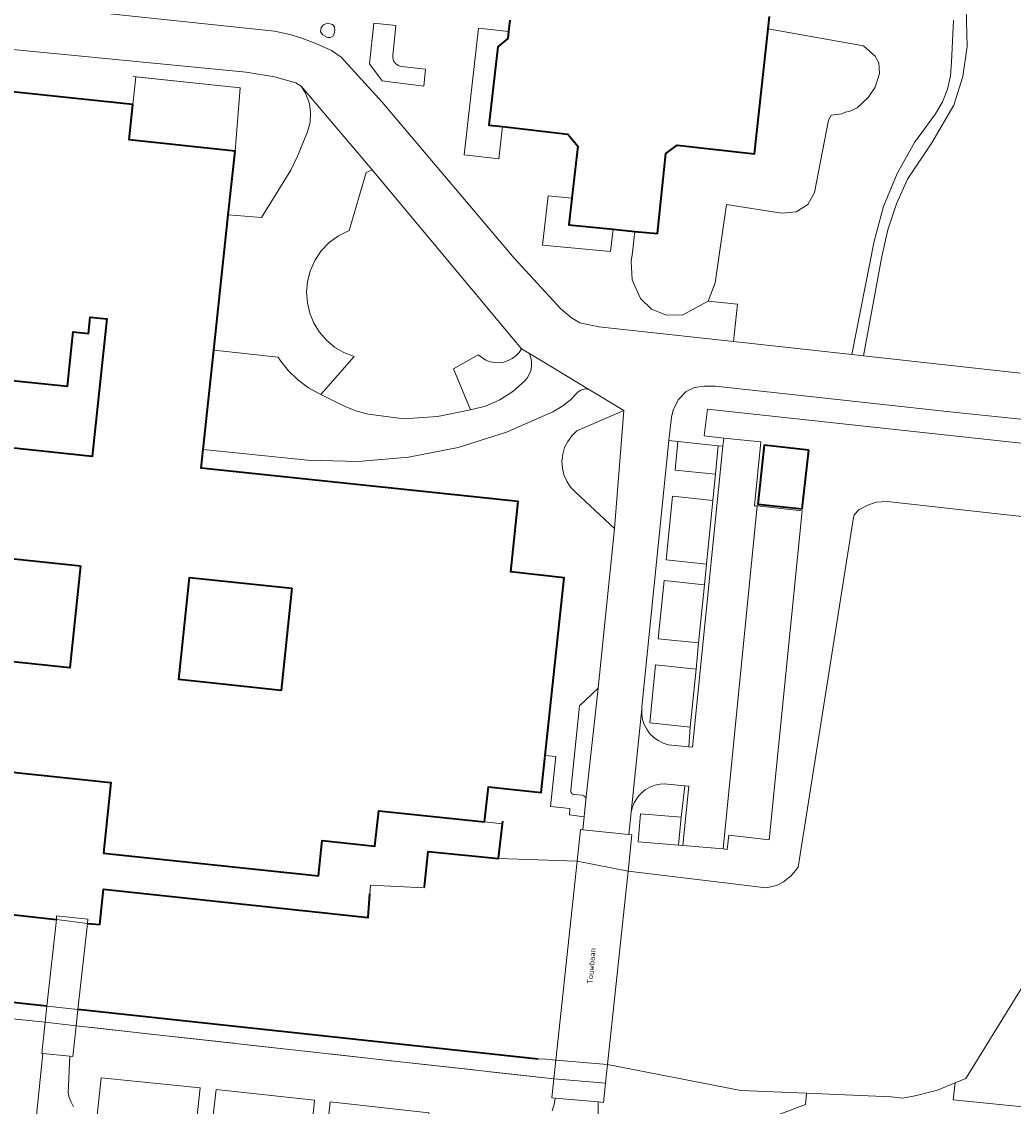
# Model space of a CAD drawing. Header units: metres. Extents: x 110065 to 112666, y 425872 to 427362.
# Tile 39 of 104: x 111045 to 111168, y 426540 to 426675. Entities that reach past the tile are written whole.
import ezdxf

# ---------------------------------------------------------------- set-up
doc = ezdxf.new("R2010")
doc.units = ezdxf.units.M
doc.linetypes.add('IE-TERREINAFSCHEIDING', pattern=[10, 8, -2])
for name, color, linetype, lineweight in [('B-WE-GK-BESCHOEIING-G', 130, 'GK-BESCHOEIING', 35), ('B-WE-GK-KADEMUUR-G', 150, 'Continuous', 35), ('B-WE-GR-GROENVOORZIENING-GV', 80, 'Continuous', 18), ('B-WE-GR-HAAG-G', 90, 'GR-HAAG1', 13), ('B-WE-IE-TERREINAFSCHEIDING-G', 210, 'IE-TERREINAFSCHEIDING', 18), ('B-WE-IE-TERREINAFSCHEIDING_KUNSTMATIG_HEKWERK-G', 20, 'IE-TERREINAFSCHEIDING-KUNSTMATIG', 18), ('B-WE-KW-KUNSTWERK-GV', 170, 'Continuous', 18), ('B-WE-OG-BEBOUWING-GV', 7, 'Continuous', 35), ('B-WE-OG-BEBOUWING_STRAATNAAM-T35', 50, 'Continuous', 35), ('B-WE-OG-TERREIN_ERF-GV', 7, 'Continuous', 18), ('B-WE-OG-WATER-GV', 130, 'Continuous', 18), ('B-WE-VH-ONVERHARD-GV', 252, 'Continuous', 18), ('B-WE-VH-VERHARDING_ASFALT-GV', 252, 'Continuous', 18), ('B-WE-VH-VERHARDING_BETONSTRAATSTEEN-GV', 252, 'Continuous', 18), ('B-WE-VH-VERHARDING_GESLOTEN-GV', 7, 'Continuous', 18), ('B-WE-VH-VERHARDING_OPEN-GV', 252, 'Continuous', 18)]:
    doc.layers.add(name, color=color, linetype=linetype, lineweight=lineweight)
doc.styles.add('NLCS-ISO-M200-T35', font='NLCS-ISO.ttf')
doc.linetypes.add('GK-BESCHOEIING', pattern='A,30,-5,[1,NLCS.SHX,S=1,R=0,X=0,Y=0],-5', length=40)
doc.linetypes.add('GR-HAAG1', pattern='A,6,[176,NLCS.SHX,S=0.125,R=0,X=0,Y=0],-2', length=8)
doc.linetypes.add('IE-TERREINAFSCHEIDING-KUNSTMATIG', pattern='A,4,[82,NLCS.SHX,S=0.75,R=90,X=0,Y=0],4,-2', length=10)

msp = doc.modelspace()

# ---------------------------------------------------------------- linework, layer by layer
at = {"layer": 'B-WE-GK-BESCHOEIING-G', "flags": 128}
for points in [[(111047.922, 426552.608), (111040.174, 426553.416), (111039.431, 426551.467), (111037.849, 426547.317), (111021.664, 426553.283), (111013.86, 426556.16), (111005.895, 426556.991)], [(111108.943, 426546.034), (111051.766, 426552.176)]]:
    msp.add_lwpolyline(points, dxfattribs=at)
at = {"layer": 'B-WE-GK-KADEMUUR-G', "flags": 128}
for points in [[(111094.826, 426567.445), (111095.272, 426571.805), (111103.988, 426570.956), (111104.553, 426575.592)], [(111007.477, 426572.288), (111041.37, 426568.59), (111040.873, 426564.267), (111049.108, 426563.36)], [(111052.947, 426562.871), (111054.493, 426562.752), (111054.937, 426567.153), (111087.813, 426563.64), (111088.027, 426566.573)]]:
    msp.add_lwpolyline(points, dxfattribs=at)
at = {"layer": 'B-WE-GR-GROENVOORZIENING-GV', "flags": 128}
for points in [[(111171.61, 426683.24), (111167.009, 426693.063), (111163.289, 426704.382), (111162.23, 426707.859), (111160.687, 426711.259), (111160.687, 426711.259), (111160.687, 426711.259), (111155.845, 426711.844), (111155.688, 426709.761), (111155.778, 426707.674), (111156.116, 426705.612), (111158.62, 426696.629), (111161.007, 426687.614), (111161.977, 426679.764), (111162.211, 426671.857), (111161.666, 426668.129), (111160.523, 426664.539), (111157.794, 426659.864), (111154.808, 426655.346), (111153.405, 426652.272), (111152.338, 426649.066), (111151.618, 426645.764), (111149.335, 426633.408), (111168.803, 426631.234)], [(111137.657, 426675.577), (111137.486, 426674.018), (111149.325, 426671.932), (111150.764, 426670.643), (111151.239, 426669.794), (111151.298, 426668.474), (111150.779, 426666.782), (111149.919, 426665.515), (111148.55, 426664.227), (111147.539, 426663.769), (111147.034, 426663.67), (111146.629, 426663.475), (111145.313, 426663.304), (111144.998, 426662.693), (111143.228, 426653.697), (111142.401, 426652.22), (111140.964, 426651.303), (111139.133, 426651.133), (111132.33, 426652.214), (111130.908, 426642.454), (111130.029, 426640.204), (111133.68, 426639.806), (111133.174, 426635.175), (111147.875, 426633.571), (111150.641, 426647.667), (111151.813, 426651.939), (111153.491, 426656.039), (111155.65, 426659.907), (111158.26, 426663.487), (111159.124, 426664.956), (111159.75, 426666.542), (111160.123, 426668.205), (111160.234, 426669.906), (111160.5, 426675.123)], [(111018.805, 426668.831), (111058.6, 426664.624), (111058.957, 426668.072), (111071.934, 426666.713), (111071.28, 426658.824), (111070.437, 426650.914), (111074.555, 426650.59), (111078.19, 426656.485), (111079.048, 426658.213), (111080.298, 426661.23), (111080.616, 426662.386), (111080.669, 426663.606), (111080.525, 426664.739), (111080.038, 426666.032), (111079.508, 426666.912), (111078.816, 426667.341), (111076.184, 426668.067), (111072.677, 426668.649), (111041.953, 426671.638)], [(111168.892, 426622.555), (111129.931, 426626.793), (111129.529, 426623.472), (111131.968, 426623.165), (111136.593, 426622.737), (111135.808, 426614.786), (111136.136, 426614.76), (111141.687, 426614.164), (111137.624, 426573.275), (111132.596, 426573.853), (111132.402, 426572.088), (111131.879, 426572.135), (111126.875, 426572.549), (111126.344, 426572.595), (111121.343, 426573.03), (111121.648, 426576.506), (111126.694, 426576.075), (111127.155, 426579.984), (111124.555, 426580.231), (111124.056, 426580.196), (111123.401, 426580.056), (111122.776, 426579.813), (111122.199, 426579.473), (111121.683, 426579.045), (111121.244, 426578.539), (111120.891, 426577.969), (111120.634, 426577.35), (111120.48, 426576.698), (111120.437, 426576.278), (111120.179, 426573.918), (111120.56, 426573.878), (111120.083, 426569.373), (111137.23, 426567.287), (111138.52, 426567.59), (111139.373, 426568.052), (111140.352, 426568.796), (111141.194, 426569.865), (111148.01, 426612.82), (111148.176, 426613.63), (111148.804, 426614.31), (111149.867, 426614.863), (111150.898, 426615.204), (111152.27, 426615.307), (111204.614, 426609.461)], [(111257.935, 426536.092), (111244.969, 426545.458), (111227.04, 426558.781), (111210.884, 426573.193), (111200.326, 426581.074), (111195.433, 426585.338), (111195.433, 426585.338), (111195.433, 426585.338), (111190.964, 426587.048), (111187.37, 426583.84), (111179.086, 426571.269), (111162.033, 426543.626), (111160.704, 426543.077), (111160.479, 426540.949), (111178.178, 426539.199)], [(111043.89, 426518.694), (111044.901, 426522.152), (111045.679, 426525.643), (111046.237, 426529.175), (111046.636, 426533.932), (111046.636, 426538.706), (111046.621, 426539.063), (111047.405, 426546.725), (111047.275, 426546.738), (111047.703, 426550.621), (111042.029, 426551.201)], [(111110.678, 426539.589), (111110.9, 426540.379), (111111.048, 426541.187), (111110.617, 426541.227), (111110.867, 426543.575), (111110.867, 426543.575), (111110.867, 426543.575), (111051.544, 426550.16), (111051.122, 426546.339), (111050.752, 426546.377), (111050.551, 426541.862), (111050.681, 426541.244), (111050.91, 426540.655), (111051.233, 426540.112)], [(111118.754, 426531.576), (111142.113, 426540.395), (111142.26, 426541.785), (111134.106, 426542.133), (111134.106, 426542.133), (111134.106, 426542.133), (111117.544, 426545.375), (111117.296, 426543.038), (111117.042, 426540.636), (111116.372, 426540.698), (111116.33, 426537.36)], [(111054.098, 426538.651), (111054.636, 426543.679), (111066.932, 426542.455), (111066.394, 426537.427)], [(111068.363, 426537.221), (111068.921, 426542.23), (111081.149, 426540.937), (111080.664, 426535.893)], [(111082.545, 426535.672), (111083.084, 426540.706), (111095.363, 426539.338)]]:
    msp.add_lwpolyline(points, dxfattribs=at)
for points in [[(111083.386, 426674.577), (111082.749, 426674.733), (111082.261, 426674.536), (111081.988, 426674.209), (111081.901, 426673.679), (111082.178, 426673.287), (111082.741, 426672.971), (111083.13, 426672.957), (111083.443, 426673.108), (111083.603, 426673.396), (111083.679, 426673.86), (111083.619, 426674.27), (111083.386, 426674.577), (111083.386, 426674.577)], [(111091.245, 426674.436), (111088.497, 426674.731), (111087.96, 426669.691), (111089.544, 426667.586), (111094.705, 426666.916), (111094.919, 426669.022), (111091.938, 426669.358), (111091.735, 426669.399), (111091.542, 426669.474), (111091.365, 426669.581), (111091.209, 426669.717), (111091.078, 426669.878), (111090.978, 426670.059), (111090.909, 426670.255), (111090.876, 426670.459), (111090.878, 426670.666), (111091.245, 426674.436), (111091.245, 426674.436)], [(111105.257, 426673.705), (111101.52, 426674.131), (111099.724, 426658.377), (111104.024, 426657.887), (111104.479, 426661.881), (111102.817, 426662.071), (111103.927, 426671.81), (111105.163, 426672.825), (111105.257, 426673.705), (111105.257, 426673.705)], [(111106.87, 426634.279), (111088.294, 426656.532), (111087.571, 426656.166), (111085.44, 426648.964), (111084.147, 426648.325), (111082.985, 426647.472), (111081.988, 426646.431), (111081.187, 426645.232), (111080.605, 426643.913), (111080.28, 426642.629), (111080.163, 426641.31), (111080.258, 426639.989), (111080.562, 426638.7), (111081.067, 426637.476), (111081.761, 426636.348), (111082.626, 426635.345), (111083.64, 426634.493), (111084.776, 426633.813), (111086.068, 426633.303), (111081.931, 426628.605), (111083.751, 426627.683), (111085.051, 426627.049), (111086.406, 426626.541), (111087.842, 426626.152), (111092.237, 426625.568), (111096.408, 426625.871), (111100.507, 426626.697), (111098.426, 426631.807), (111101.47, 426633.539), (111102.435, 426632.853), (111102.969, 426632.662), (111103.527, 426632.561), (111104.093, 426632.552), (111104.654, 426632.635), (111105.194, 426632.809), (111105.698, 426633.068), (111106.153, 426633.406), (111106.547, 426633.813), (111106.87, 426634.279), (111106.87, 426634.279)], [(111113.123, 426652.986), (111110.146, 426653.275), (111109.457, 426647.17), (111117.914, 426646.348), (111118.228, 426649.128), (111112.748, 426649.661), (111113.123, 426652.986), (111113.123, 426652.986)], [(111115.283, 426629.198), (111115.069, 426629.261), (111114.848, 426629.287), (111114.625, 426629.276), (111114.408, 426629.228), (111114.201, 426629.144), (111114.011, 426629.027), (111113.844, 426628.88), (111113.796, 426628.828), (111112.888, 426627.904), (111111.868, 426627.105), (111110.753, 426626.446), (111104.993, 426623.914), (111098.991, 426622.028), (111092.819, 426620.809), (111086.55, 426620.274), (111080.26, 426620.427), (111067.334, 426621.785), (111067.084, 426619.44), (111106.439, 426615.307), (111105.521, 426606.559), (111112.166, 426605.841), (111109.799, 426583.744), (111111.134, 426583.603), (111110.475, 426577.394), (111112.849, 426577.147), (111112.82, 426576.357), (111114.627, 426576.122), (111114.859, 426578.249), (111114.854, 426578.343), (111114.832, 426578.435), (111114.795, 426578.521), (111114.744, 426578.6), (111114.681, 426578.67), (111114.606, 426578.727), (111114.416, 426578.804), (111113.392, 426578.892), (111113.314, 426578.912), (111113.239, 426578.943), (111113.171, 426578.986), (111113.11, 426579.039), (111113.058, 426579.101), (111113.017, 426579.17), (111112.987, 426579.245), (111112.968, 426579.323), (111112.963, 426579.404), (111112.963, 426579.436), (111114.04, 426589.934), (111116.357, 426592.119), (111118.405, 426611.94), (111113.549, 426616.476), (111112.954, 426617.102), (111112.477, 426617.821), (111112.131, 426618.612), (111111.928, 426619.451), (111111.872, 426620.312), (111111.966, 426621.171), (111112.207, 426621.999), (111112.588, 426622.774), (111113.097, 426623.471), (111113.719, 426624.07), (111119.58, 426626.603), (111115.283, 426629.198), (111115.283, 426629.198)], [(111118.405, 426611.94), (111119.58, 426626.603), (111113.719, 426624.07), (111113.097, 426623.471), (111112.588, 426622.774), (111112.207, 426621.999), (111111.966, 426621.171), (111111.872, 426620.312), (111111.928, 426619.451), (111112.131, 426618.612), (111112.477, 426617.821), (111112.954, 426617.102), (111113.549, 426616.476), (111118.405, 426611.94), (111118.405, 426611.94)], [(111126.281, 426622.753), (111125.166, 426622.865), (111121.802, 426589.784), (111121.781, 426589.577), (111121.777, 426589.533), (111121.785, 426588.872), (111121.894, 426588.219), (111122.103, 426587.592), (111122.406, 426587.004), (111122.804, 426586.46), (111123.282, 426585.985), (111123.828, 426585.591), (111124.43, 426585.288), (111125.072, 426585.083), (111127.634, 426584.811), (111127.811, 426587.252), (111122.775, 426587.79), (111123.5, 426595.007), (111128.525, 426594.488), (111128.851, 426597.737), (111123.823, 426598.263), (111124.551, 426605.483), (111129.562, 426604.957), (111129.828, 426607.504), (111124.806, 426608.039), (111125.603, 426615.957), (111130.601, 426615.436), (111130.931, 426618.7), (111125.927, 426619.209), (111126.281, 426622.753), (111126.281, 426622.753)], [(111136.183, 426614.991), (111136.992, 426622.29), (111142.521, 426621.677), (111141.712, 426614.379), (111136.183, 426614.991), (111136.183, 426614.991)], [(111111.134, 426583.603), (111109.799, 426583.744), (111109.309, 426579.166), (111102.75, 426579.869), (111102.27, 426575.487), (111104.512, 426575.251), (111103.988, 426570.956), (111113.747, 426570.6), (111114.169, 426574.556), (111114.47, 426574.524), (111114.627, 426576.122), (111112.82, 426576.357), (111112.849, 426577.147), (111110.475, 426577.394), (111111.134, 426583.603), (111111.134, 426583.603)], [(111013.86, 426556.16), (111005.895, 426556.991), (111005.681, 426554.917), (111011.657, 426554.306), (111039.53, 426544.112), (111042.029, 426551.201), (111047.703, 426550.621), (111047.922, 426552.608), (111040.174, 426553.416), (111037.849, 426547.317), (111013.86, 426556.16), (111013.86, 426556.16)], [(111108.943, 426546.034), (111051.767, 426552.176), (111051.544, 426550.16), (111110.867, 426543.575), (111111.116, 426545.912), (111109.417, 426546.054), (111108.943, 426546.034), (111108.943, 426546.034)]]:
    msp.add_lwpolyline(points, close=True, dxfattribs=at)
at = {"layer": 'B-WE-GR-HAAG-G', "flags": 128}
msp.add_lwpolyline([(111139.113, 426673.731), (111149.325, 426671.932), (111150.764, 426670.643), (111151.239, 426669.794), (111151.298, 426668.474), (111150.779, 426666.782), (111149.919, 426665.515), (111148.55, 426664.227), (111147.539, 426663.769), (111147.034, 426663.67), (111146.629, 426663.475), (111145.313, 426663.304), (111144.998, 426662.693), (111143.228, 426653.697), (111142.401, 426652.22), (111140.964, 426651.303), (111139.133, 426651.133), (111132.33, 426652.214), (111130.908, 426642.454), (111130.029, 426640.204), (111126.897, 426638.487), (111124.86, 426638.463), (111122.982, 426639.187), (111121.643, 426640.532), (111120.584, 426642.843), (111120.491, 426645.118), (111120.654, 426646.239)], dxfattribs=at)
at = {"layer": 'B-WE-IE-TERREINAFSCHEIDING-G', "flags": 128}
for points in [[(111047.703, 426550.621), (111042.029, 426551.201), (111039.53, 426544.112), (111011.657, 426554.306), (111005.681, 426554.917)], [(111110.867, 426543.575), (111051.544, 426550.16)]]:
    msp.add_lwpolyline(points, dxfattribs=at)
at = {"layer": 'B-WE-IE-TERREINAFSCHEIDING_KUNSTMATIG_HEKWERK-G', "flags": 128}
msp.add_lwpolyline([(111071.28, 426658.824), (111071.934, 426666.713), (111058.638, 426668.105)], dxfattribs=at)
at = {"layer": 'B-WE-KW-KUNSTWERK-GV', "flags": 128}
for points in [[(111117.296, 426543.038), (111117.544, 426545.375), (111120.083, 426569.373), (111120.56, 426573.878), (111120.179, 426573.918), (111114.47, 426574.524), (111114.169, 426574.556), (111113.747, 426570.6), (111111.116, 426545.912), (111110.867, 426543.575), (111110.617, 426541.227), (111111.048, 426541.187), (111116.372, 426540.698), (111117.042, 426540.636), (111117.296, 426543.038), (111117.296, 426543.038)], [(111051.544, 426550.16), (111051.767, 426552.176), (111052.947, 426562.871), (111053.007, 426563.415), (111049.119, 426563.832), (111049.108, 426563.36), (111047.922, 426552.608), (111047.703, 426550.621), (111047.275, 426546.738), (111047.405, 426546.725), (111050.752, 426546.377), (111051.122, 426546.339), (111051.544, 426550.16), (111051.544, 426550.16)], [(111053.007, 426563.415), (111049.119, 426563.832), (111049.108, 426563.36), (111052.947, 426562.871), (111053.007, 426563.415), (111053.007, 426563.415)], [(111051.544, 426550.16), (111047.703, 426550.621), (111047.275, 426546.738), (111047.405, 426546.725), (111050.752, 426546.377), (111051.122, 426546.339), (111051.544, 426550.16), (111051.544, 426550.16)]]:
    msp.add_lwpolyline(points, close=True, dxfattribs=at)
at = {"layer": 'B-WE-OG-BEBOUWING-GV', "flags": 128}
for points in [[(111105.409, 426675.13), (111105.257, 426673.705), (111105.163, 426672.825), (111103.927, 426671.81), (111102.817, 426662.071), (111104.479, 426661.881), (111112.594, 426660.956), (111113.854, 426659.465), (111113.123, 426652.986), (111112.748, 426649.661), (111118.228, 426649.128), (111120.91, 426648.868), (111123.755, 426648.591), (111124.786, 426658.531), (111126.179, 426659.568), (111135.782, 426658.513), (111137.486, 426674.018), (111137.657, 426675.577)], [(111003.809, 426585.873), (111055.867, 426580.376), (111054.945, 426571.625), (111081.629, 426568.813), (111082.09, 426573.196), (111088.658, 426572.494), (111089.143, 426576.867), (111102.27, 426575.487), (111102.75, 426579.869), (111109.309, 426579.166), (111109.799, 426583.744), (111112.166, 426605.841), (111105.521, 426606.559), (111106.439, 426615.307), (111067.084, 426619.44), (111067.334, 426621.785), (111068.647, 426634.109), (111070.437, 426650.914), (111070.437, 426650.914), (111070.437, 426650.914), (111071.28, 426658.824), (111058.147, 426660.248), (111058.6, 426664.624), (111018.805, 426668.831)]]:
    msp.add_lwpolyline(points, dxfattribs=at)
for points in [[(111039.614, 426635.379), (111039.594, 426635.212), (111039.132, 426630.808), (111050.457, 426629.633), (111050.944, 426634.01), (111051.194, 426636.37), (111053.074, 426636.174), (111053.27, 426638.207), (111055.338, 426638.01), (111053.526, 426620.906), (111014.629, 426625.03), (111015.994, 426637.864), (111019.98, 426637.445), (111019.963, 426637.289), (111019.551, 426633.073), (111030.805, 426631.931), (111031.274, 426636.092), (111031.277, 426636.255), (111039.614, 426635.379), (111039.614, 426635.379)], [(111142.521, 426621.677), (111136.992, 426622.29), (111136.183, 426614.991), (111141.712, 426614.379), (111142.521, 426621.677), (111142.521, 426621.677)], [(111052.088, 426607.322), (111050.746, 426594.653), (111011.834, 426598.754), (111013.181, 426611.425), (111052.088, 426607.322), (111052.088, 426607.322)], [(111078.343, 426604.528), (111076.99, 426591.834), (111064.287, 426593.187), (111065.639, 426605.881), (111078.343, 426604.528), (111078.343, 426604.528)]]:
    msp.add_lwpolyline(points, close=True, dxfattribs=at)
at = {"layer": 'B-WE-OG-TERREIN_ERF-GV', "flags": 128}
for points in [[(111149.325, 426671.932), (111137.486, 426674.018), (111135.782, 426658.513), (111126.179, 426659.568), (111124.786, 426658.531), (111123.755, 426648.591), (111120.91, 426648.868), (111120.654, 426646.239), (111120.491, 426645.118), (111120.584, 426642.843), (111121.643, 426640.532), (111122.982, 426639.187), (111124.86, 426638.463), (111126.897, 426638.487), (111130.029, 426640.204), (111130.908, 426642.454), (111132.33, 426652.214), (111139.133, 426651.133), (111140.964, 426651.303), (111142.401, 426652.22), (111143.228, 426653.697), (111144.998, 426662.693), (111145.313, 426663.304), (111146.629, 426663.475), (111147.034, 426663.67), (111147.539, 426663.769), (111148.55, 426664.227), (111149.919, 426665.515), (111150.779, 426666.782), (111151.298, 426668.474), (111151.239, 426669.794), (111150.764, 426670.643), (111149.325, 426671.932), (111149.325, 426671.932)], [(111071.934, 426666.713), (111058.957, 426668.072), (111058.6, 426664.624), (111058.147, 426660.248), (111071.28, 426658.824), (111071.934, 426666.713), (111071.934, 426666.713)], [(111039.614, 426635.379), (111031.277, 426636.255), (111031.274, 426636.092), (111030.805, 426631.931), (111019.551, 426633.073), (111019.963, 426637.289), (111019.98, 426637.445), (111015.994, 426637.864), (111014.629, 426625.03), (111053.526, 426620.906), (111055.338, 426638.01), (111053.27, 426638.207), (111053.074, 426636.174), (111051.194, 426636.37), (111050.944, 426634.01), (111050.457, 426629.633), (111039.132, 426630.808), (111039.594, 426635.212), (111039.614, 426635.379), (111039.614, 426635.379)], [(111052.088, 426607.322), (111013.181, 426611.425), (111011.834, 426598.754), (111050.746, 426594.653), (111052.088, 426607.322), (111052.088, 426607.322)], [(111078.343, 426604.528), (111065.639, 426605.881), (111064.287, 426593.187), (111076.99, 426591.834), (111078.343, 426604.528), (111078.343, 426604.528)]]:
    msp.add_lwpolyline(points, close=True, dxfattribs=at)
for points in [[(111040.873, 426564.267), (111049.108, 426563.36), (111049.119, 426563.832), (111053.007, 426563.415), (111052.947, 426562.871), (111054.493, 426562.752), (111054.937, 426567.153), (111087.813, 426563.64), (111088.105, 426567.637), (111094.811, 426567.301), (111095.272, 426571.805), (111103.988, 426570.956), (111104.512, 426575.251), (111102.27, 426575.487), (111089.143, 426576.867), (111088.658, 426572.494), (111082.09, 426573.196), (111081.629, 426568.813), (111054.945, 426571.625), (111055.867, 426580.376), (111003.809, 426585.873)], [(111178.178, 426539.199), (111160.479, 426540.949), (111160.704, 426543.077), (111158.509, 426542.17), (111155.888, 426541.486), (111154.197, 426541.193), (111152.75, 426541.337), (111142.26, 426541.785), (111142.113, 426540.395), (111118.754, 426531.576)]]:
    msp.add_lwpolyline(points, dxfattribs=at)
at = {"layer": 'B-WE-OG-WATER-GV', "flags": 128}
for points in [[(111204.614, 426609.461), (111152.27, 426615.307), (111150.898, 426615.204), (111149.867, 426614.863), (111148.804, 426614.31), (111148.176, 426613.63), (111148.01, 426612.82), (111141.194, 426569.865), (111140.352, 426568.796), (111139.373, 426568.052), (111138.52, 426567.59), (111137.23, 426567.287), (111120.083, 426569.373), (111113.747, 426570.6), (111103.988, 426570.956), (111095.272, 426571.805), (111094.811, 426567.301), (111088.105, 426567.637), (111087.813, 426563.64), (111054.937, 426567.153), (111054.493, 426562.752), (111052.947, 426562.871), (111049.108, 426563.36), (111040.873, 426564.267)], [(111040.174, 426553.416), (111047.922, 426552.608), (111051.767, 426552.176), (111108.943, 426546.034), (111109.417, 426546.054), (111111.116, 426545.912), (111117.544, 426545.375), (111134.106, 426542.133), (111142.26, 426541.785), (111152.75, 426541.337), (111154.197, 426541.193), (111155.888, 426541.486), (111158.509, 426542.17), (111160.704, 426543.077), (111162.033, 426543.626), (111179.086, 426571.269), (111187.37, 426583.84), (111190.964, 426587.048), (111195.433, 426585.338), (111200.326, 426581.074), (111210.884, 426573.193), (111227.04, 426558.781), (111244.969, 426545.458), (111257.935, 426536.092)]]:
    msp.add_lwpolyline(points, dxfattribs=at)
at = {"layer": 'B-WE-VH-ONVERHARD-GV', "flags": 128}
msp.add_lwpolyline([(111160.5, 426675.123), (111160.234, 426669.906), (111160.123, 426668.205), (111159.75, 426666.542), (111159.124, 426664.956), (111158.26, 426663.487), (111155.65, 426659.907), (111153.491, 426656.039), (111151.813, 426651.939), (111150.641, 426647.667), (111147.875, 426633.571), (111149.335, 426633.408), (111151.618, 426645.764), (111152.338, 426649.066), (111153.405, 426652.272), (111154.808, 426655.346), (111157.794, 426659.864), (111160.523, 426664.539), (111161.666, 426668.129), (111162.211, 426671.857), (111161.977, 426679.764)], dxfattribs=at)
for points in [[(111114.47, 426574.524), (111114.169, 426574.556), (111113.747, 426570.6), (111120.083, 426569.373), (111120.56, 426573.878), (111120.179, 426573.918), (111114.47, 426574.524), (111114.47, 426574.524)], [(111051.767, 426552.176), (111047.922, 426552.608), (111047.703, 426550.621), (111051.544, 426550.16), (111051.767, 426552.176), (111051.767, 426552.176)], [(111117.544, 426545.375), (111111.116, 426545.912), (111110.867, 426543.575), (111117.296, 426543.038), (111117.544, 426545.375), (111117.544, 426545.375)], [(111117.296, 426543.038), (111110.867, 426543.575), (111110.617, 426541.227), (111111.048, 426541.187), (111116.372, 426540.698), (111117.042, 426540.636), (111117.296, 426543.038), (111117.296, 426543.038)]]:
    msp.add_lwpolyline(points, close=True, dxfattribs=at)
at = {"layer": 'B-WE-VH-VERHARDING_ASFALT-GV', "flags": 128}
for points in [[(111051.233, 426540.112), (111050.91, 426540.655), (111050.681, 426541.244), (111050.551, 426541.862), (111050.752, 426546.377), (111047.405, 426546.725), (111046.621, 426539.063)], [(111116.33, 426537.36), (111116.372, 426540.698), (111111.048, 426541.187), (111110.9, 426540.379), (111110.678, 426539.589)]]:
    msp.add_lwpolyline(points, dxfattribs=at)
at = {"layer": 'B-WE-VH-VERHARDING_BETONSTRAATSTEEN-GV', "flags": 128}
for points in [[(111107.84, 426633.693), (111106.87, 426634.279), (111106.547, 426633.813), (111106.153, 426633.406), (111105.698, 426633.068), (111105.194, 426632.809), (111104.654, 426632.635), (111104.093, 426632.552), (111103.527, 426632.561), (111102.969, 426632.662), (111102.435, 426632.853), (111101.47, 426633.539), (111098.426, 426631.807), (111100.507, 426626.697), (111102.382, 426627.163), (111104.157, 426627.922), (111105.789, 426628.956), (111107.234, 426630.238), (111107.565, 426630.647), (111107.824, 426631.105), (111108.003, 426631.601), (111108.096, 426632.119), (111108.102, 426632.645), (111108.02, 426633.165), (111107.853, 426633.664), (111107.84, 426633.693), (111107.84, 426633.693)], [(111114.859, 426578.249), (111116.357, 426592.119), (111114.04, 426589.934), (111112.963, 426579.436), (111112.963, 426579.404), (111112.968, 426579.323), (111112.987, 426579.245), (111113.017, 426579.17), (111113.058, 426579.101), (111113.11, 426579.039), (111113.171, 426578.986), (111113.239, 426578.943), (111113.314, 426578.912), (111113.392, 426578.892), (111114.416, 426578.804), (111114.606, 426578.727), (111114.681, 426578.67), (111114.744, 426578.6), (111114.795, 426578.521), (111114.832, 426578.435), (111114.854, 426578.343), (111114.859, 426578.249), (111114.859, 426578.249)], [(111126.694, 426576.075), (111121.648, 426576.506), (111121.343, 426573.03), (111126.344, 426572.595), (111126.694, 426576.075), (111126.694, 426576.075)]]:
    msp.add_lwpolyline(points, close=True, dxfattribs=at)
at = {"layer": 'B-WE-VH-VERHARDING_GESLOTEN-GV', "flags": 128}
for points in [[(111168.803, 426631.234), (111149.335, 426633.408), (111147.875, 426633.571), (111133.174, 426635.175), (111116.47, 426636.998), (111114.078, 426637.512), (111113.06, 426638.109), (111111.739, 426639.256), (111105.943, 426645.533), (111089.566, 426664.936), (111084.451, 426670.531), (111083.265, 426671.321), (111081.312, 426672.216), (111079.458, 426672.931), (111078.075, 426673.349), (111076.2, 426673.734), (111047.552, 426676.779)], [(111047.552, 426676.779), (111076.2, 426673.734), (111078.075, 426673.349), (111079.458, 426672.931), (111081.312, 426672.216), (111083.265, 426671.321), (111084.451, 426670.531), (111089.566, 426664.936), (111105.943, 426645.533), (111111.739, 426639.256), (111113.06, 426638.109), (111114.078, 426637.512), (111116.47, 426636.998), (111133.174, 426635.175), (111133.68, 426639.806), (111130.029, 426640.204), (111126.897, 426638.487), (111124.86, 426638.463), (111122.982, 426639.187), (111121.643, 426640.532), (111120.584, 426642.843), (111120.491, 426645.118), (111120.654, 426646.239), (111120.91, 426648.868), (111118.228, 426649.128), (111117.914, 426646.348), (111109.457, 426647.17), (111110.146, 426653.275), (111113.123, 426652.986), (111113.854, 426659.465), (111112.594, 426660.956), (111104.479, 426661.881), (111104.024, 426657.887), (111099.724, 426658.377), (111101.52, 426674.131), (111105.257, 426673.705), (111105.409, 426675.13)], [(111041.953, 426671.638), (111072.677, 426668.649), (111076.184, 426668.067), (111078.816, 426667.341), (111079.508, 426666.912), (111088.294, 426656.532), (111106.87, 426634.279), (111107.84, 426633.693), (111115.283, 426629.198), (111119.58, 426626.603), (111118.405, 426611.94), (111116.357, 426592.119), (111114.859, 426578.249), (111114.627, 426576.122), (111114.47, 426574.524), (111120.179, 426573.918), (111120.437, 426576.278), (111120.48, 426576.698), (111121.777, 426589.533), (111121.781, 426589.577), (111121.802, 426589.784), (111125.166, 426622.865), (111125.465, 426625.801), (111125.676, 426626.663), (111126.323, 426627.937), (111127.308, 426628.954), (111128.343, 426629.485), (111129.519, 426629.655), (111130.936, 426629.633), (111160.831, 426626.352), (111173.277, 426625.061)]]:
    msp.add_lwpolyline(points, dxfattribs=at)
for points in [[(111082.741, 426672.971), (111082.178, 426673.287), (111081.901, 426673.679), (111081.988, 426674.209), (111082.261, 426674.536), (111082.749, 426674.733), (111083.386, 426674.577), (111083.619, 426674.27), (111083.679, 426673.86), (111083.603, 426673.396), (111083.443, 426673.108), (111083.13, 426672.957), (111082.741, 426672.971), (111082.741, 426672.971)], [(111088.497, 426674.731), (111091.245, 426674.436), (111090.878, 426670.666), (111090.876, 426670.459), (111090.909, 426670.255), (111090.978, 426670.059), (111091.078, 426669.878), (111091.209, 426669.717), (111091.365, 426669.581), (111091.542, 426669.474), (111091.735, 426669.399), (111091.938, 426669.358), (111094.919, 426669.022), (111094.705, 426666.916), (111089.544, 426667.586), (111087.96, 426669.691), (111088.497, 426674.731), (111088.497, 426674.731)], [(111088.294, 426656.532), (111079.508, 426666.912), (111080.038, 426666.032), (111080.525, 426664.739), (111080.669, 426663.606), (111080.616, 426662.386), (111080.298, 426661.23), (111079.048, 426658.213), (111078.19, 426656.485), (111074.555, 426650.59), (111070.437, 426650.914), (111068.647, 426634.109), (111076.622, 426633.259), (111076.859, 426632.896), (111077.881, 426631.591), (111079.067, 426630.434), (111080.398, 426629.446), (111081.848, 426628.644), (111081.931, 426628.605), (111086.068, 426633.303), (111084.776, 426633.813), (111083.64, 426634.493), (111082.626, 426635.345), (111081.761, 426636.348), (111081.067, 426637.476), (111080.562, 426638.7), (111080.258, 426639.989), (111080.163, 426641.31), (111080.28, 426642.629), (111080.605, 426643.913), (111081.187, 426645.232), (111081.988, 426646.431), (111082.985, 426647.472), (111084.147, 426648.325), (111085.44, 426648.964), (111087.571, 426656.166), (111088.294, 426656.532), (111088.294, 426656.532)], [(111076.622, 426633.259), (111068.647, 426634.109), (111067.334, 426621.785), (111080.26, 426620.427), (111086.55, 426620.274), (111092.819, 426620.809), (111098.991, 426622.028), (111104.993, 426623.914), (111110.753, 426626.446), (111111.868, 426627.105), (111112.888, 426627.904), (111113.796, 426628.828), (111113.844, 426628.88), (111114.011, 426629.027), (111114.201, 426629.144), (111114.408, 426629.228), (111114.625, 426629.276), (111114.848, 426629.287), (111115.069, 426629.261), (111115.283, 426629.198), (111107.84, 426633.693), (111107.853, 426633.664), (111108.02, 426633.165), (111108.102, 426632.645), (111108.096, 426632.119), (111108.003, 426631.601), (111107.824, 426631.105), (111107.565, 426630.647), (111107.234, 426630.238), (111105.789, 426628.956), (111104.157, 426627.922), (111102.382, 426627.163), (111100.507, 426626.697), (111096.408, 426625.871), (111092.237, 426625.568), (111087.842, 426626.152), (111086.406, 426626.541), (111085.051, 426627.049), (111083.751, 426627.683), (111081.931, 426628.605), (111081.848, 426628.644), (111080.398, 426629.446), (111079.067, 426630.434), (111077.881, 426631.591), (111076.859, 426632.896), (111076.622, 426633.259), (111076.622, 426633.259)], [(111136.593, 426622.737), (111131.968, 426623.165), (111131.858, 426622.178), (111128.076, 426584.765), (111127.634, 426584.811), (111125.072, 426585.083), (111124.43, 426585.288), (111123.828, 426585.591), (111123.282, 426585.985), (111122.804, 426586.46), (111122.406, 426587.004), (111122.103, 426587.592), (111121.894, 426588.219), (111121.785, 426588.872), (111121.777, 426589.533), (111120.48, 426576.698), (111120.634, 426577.35), (111120.891, 426577.969), (111121.244, 426578.539), (111121.683, 426579.045), (111122.199, 426579.473), (111122.776, 426579.813), (111123.401, 426580.056), (111124.056, 426580.196), (111124.555, 426580.231), (111127.155, 426579.984), (111127.618, 426579.944), (111126.875, 426572.549), (111131.879, 426572.135), (111136.136, 426614.76), (111135.808, 426614.786), (111136.593, 426622.737), (111136.593, 426622.737)], [(111117.296, 426543.038), (111117.544, 426545.375), (111120.083, 426569.373), (111120.56, 426573.878), (111120.179, 426573.918), (111114.47, 426574.524), (111114.169, 426574.556), (111113.747, 426570.6), (111111.116, 426545.912), (111110.867, 426543.575), (111110.617, 426541.227), (111111.048, 426541.187), (111116.372, 426540.698), (111117.042, 426540.636), (111117.296, 426543.038), (111117.296, 426543.038)], [(111051.544, 426550.16), (111051.767, 426552.176), (111052.947, 426562.871), (111053.007, 426563.415), (111049.119, 426563.832), (111049.108, 426563.36), (111047.922, 426552.608), (111047.703, 426550.621), (111047.275, 426546.738), (111047.405, 426546.725), (111050.752, 426546.377), (111051.122, 426546.339), (111051.544, 426550.16), (111051.544, 426550.16)]]:
    msp.add_lwpolyline(points, close=True, dxfattribs=at)
at = {"layer": 'B-WE-VH-VERHARDING_OPEN-GV', "flags": 128}
msp.add_lwpolyline([(111173.277, 426625.061), (111160.831, 426626.352), (111130.936, 426629.633), (111130.936, 426629.633), (111130.936, 426629.633), (111129.519, 426629.655), (111128.343, 426629.485), (111127.308, 426628.954), (111126.323, 426627.937), (111125.676, 426626.663), (111125.465, 426625.801), (111125.166, 426622.865), (111126.281, 426622.753), (111131.289, 426622.237), (111131.858, 426622.178), (111131.968, 426623.165), (111129.529, 426623.472), (111129.931, 426626.793), (111168.892, 426622.555)], dxfattribs=at)
for points in [[(111131.289, 426622.237), (111126.281, 426622.753), (111125.927, 426619.209), (111130.931, 426618.7), (111131.289, 426622.237), (111131.289, 426622.237)], [(111131.858, 426622.178), (111131.289, 426622.237), (111130.931, 426618.7), (111130.601, 426615.436), (111129.828, 426607.504), (111129.562, 426604.957), (111128.851, 426597.737), (111128.525, 426594.488), (111127.811, 426587.252), (111127.634, 426584.811), (111128.076, 426584.765), (111131.858, 426622.178), (111131.858, 426622.178)], [(111130.601, 426615.436), (111125.603, 426615.957), (111124.806, 426608.039), (111129.828, 426607.504), (111130.601, 426615.436), (111130.601, 426615.436)], [(111141.687, 426614.164), (111136.136, 426614.76), (111131.879, 426572.135), (111132.402, 426572.088), (111132.596, 426573.853), (111137.624, 426573.275), (111141.687, 426614.164), (111141.687, 426614.164)], [(111129.562, 426604.957), (111124.551, 426605.483), (111123.823, 426598.263), (111128.851, 426597.737), (111129.562, 426604.957), (111129.562, 426604.957)], [(111128.525, 426594.488), (111123.5, 426595.007), (111122.775, 426587.79), (111127.811, 426587.252), (111128.525, 426594.488), (111128.525, 426594.488)], [(111127.618, 426579.944), (111127.155, 426579.984), (111126.694, 426576.075), (111126.344, 426572.595), (111126.875, 426572.549), (111127.618, 426579.944), (111127.618, 426579.944)], [(111066.932, 426542.455), (111054.636, 426543.679), (111054.098, 426538.651), (111066.394, 426537.427), (111066.932, 426542.455), (111066.932, 426542.455)], [(111081.149, 426540.937), (111068.921, 426542.23), (111068.363, 426537.221), (111080.664, 426535.893), (111081.149, 426540.937), (111081.149, 426540.937)], [(111095.363, 426539.338), (111083.084, 426540.706), (111082.545, 426535.672), (111094.825, 426534.31), (111095.363, 426539.338), (111095.363, 426539.338)]]:
    msp.add_lwpolyline(points, close=True, dxfattribs=at)

# ---------------------------------------------------------------- texts
at = {"layer": 'B-WE-OG-BEBOUWING_STRAATNAAM-T35', "insert": (111115.526, 426557.596), "char_height": 0.7, "attachment_point": 5, "rotation": 85, "style": 'NLCS-ISO-M200-T35'}
msp.add_mtext('Touwbaan', dxfattribs=at)

doc.saveas('drawing.dxf')
